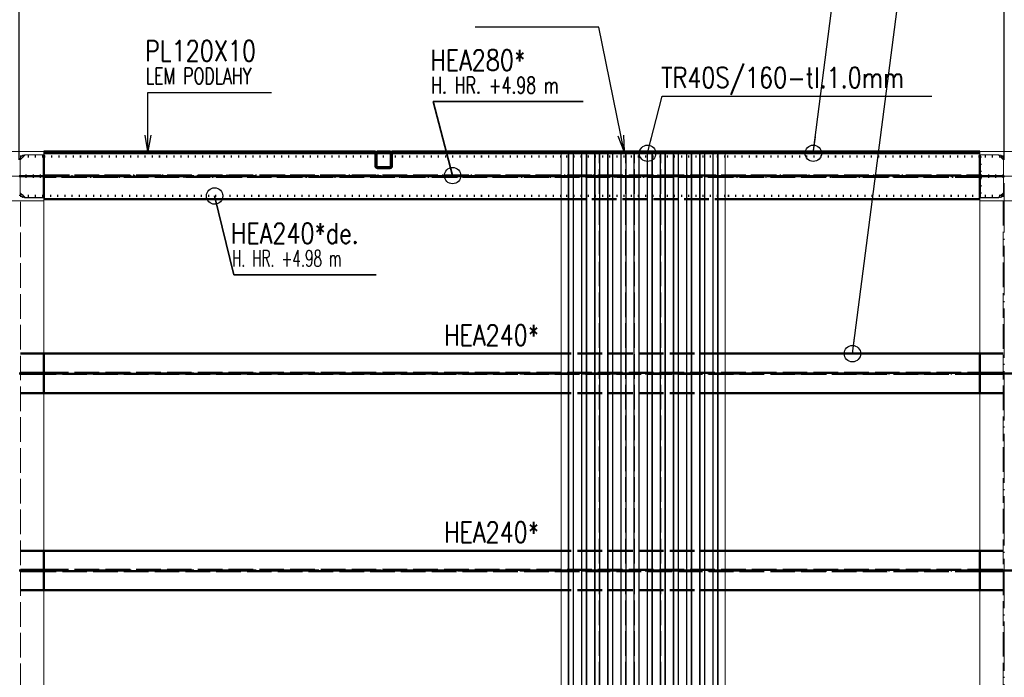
# Paper-space layout 'Layout1' of a CAD drawing. Extents: x -2 to 1677, y -36 to 422.
# Tile 46 of 100: x 598 to 718, y 253 to 333. Entities that reach past the tile are written whole.
import ezdxf

# ---------------------------------------------------------------- set-up
doc = ezdxf.new("R2010")
doc.units = 0
for name, pattern in [('ACAD_ISO02W100', [15, 12, -3]), ('ACAD_ISO04W100', [30.5, 24, -3, 0.5, -3]), ('ACAD_ISO07W100', [3.5, 0.5, -3]), ('B_CARA_09', [0.5, 0, -0.5]), ('HP_01_CER_B', [8, 5, -1, 1, -1])]:
    doc.linetypes.add(name, pattern=pattern)
doc.layers.get('0').update_dxf_attribs({"linetype": 'CONTINUOUS'})
doc.layers.get('DEFPOINTS').update_dxf_attribs({"color": 132, "linetype": 'CONTINUOUS'})
for name, color, linetype, lineweight in [('SS_1.ET-HALA_TaO-PRISTAVBA-PODLAH.NOSNIKY', 9, 'CONTINUOUS', 13), ('SS_1.ET-HALA_TaO-PRISTAVBA-SLOUP', 9, 'CONTINUOUS', 13), ('SS_1.ET-HALA_TaO-RASTR', 7, 'HP_01_CER_B', 13), ('SS_2.ET-DEMONTAZE_OK', 20, 'B_CARA_09', 50), ('SS_2.ET-HALA_TaO-PRISTAVBA-PODLAH.NOSNIKY', 172, 'CONTINUOUS', 50), ('SS_2.ET-HALA_TaO-PRISTAVBA-PODLAHA_LEM', 140, 'CONTINUOUS', 50), ('SS_2.ET-HALA_TaO-PRISTAVBA-TRAPEZ.PLECH', 153, 'CONTINUOUS', 18), ('SS_2.ET-HALA_TaO-PRISTAVBA-VNITRNI_KCE', 190, 'CONTINUOUS', 50), ('SS_KOTY', 3, 'CONTINUOUS', 25), ('SS_POPIS_PROFILU', 13, 'CONTINUOUS', 25), ('SS_POPIS_PROFILU_de.', 214, 'CONTINUOUS', 35), ('SS_POPIS_PROFILU_S355', 2, 'CONTINUOUS', 35), ('SS_SRAFY', 8, 'CONTINUOUS', 18)]:
    doc.layers.add(name, color=color, linetype=linetype, lineweight=lineweight)
doc.styles.add('ROMANS', font='romans.shx', dxfattribs={"width": 0.8})
doc.styles.add('romans.shx', font='romans.shx', dxfattribs={"height": 5})
doc.dimstyles.new('A-1_(2.5)_50AS', dxfattribs={"dimtxt": 2.5, "dimasz": 2, "dimexe": 1, "dimexo": 2, "dimgap": 0, "dimtad": 0, "dimdec": 1, "dimlfac": 50, "dimrnd": 1, "dimtxsty": 'ROMANS', "dimblk1": 'OBLIQUE', "dimblk2": 'OBLIQUE', "dimsah": 1, "dimcen": 2, "dimclrd": 256, "dimclre": 256, "dimclrt": 256, "dimadec": 1, "dimazin": 2, "dimtfac": 0.714286, "dimtdec": 1, "dimtmove": 0, "dimatfit": 3, "dimldrblk": 'OPEN', "dimfxl": 1, "dimtvp": 1.142857, "dimtfill": 1, "dimtolj": 1, "dimlwd": -1, "dimlwe": -1, "dimarcsym": 0})

# ---------------------------------------------------------------- blocks, each defined once
blk = doc.blocks.new('_Oblique')
at = {"color": 0, "linetype": 'ByBlock', "lineweight": -2}
blk.add_line((-0.5, -0.5), (0.5, 0.5), dxfattribs=at)
blk = doc.blocks.new('*D17')
at = {"layer": 'DEFPOINTS', "color": 0, "transparency": 16777216}
for p in [(598.27, 358.4), (478.27, 313.63, -5000.4), (598.27, 313.63, -5000.4)]:
    blk.add_point(p, dxfattribs=at)
at = {"layer": 'SS_KOTY', "transparency": 16777216}
for p, q in [((478.27, 315.63), (478.27, 359.4)), ((598.27, 315.63), (598.27, 359.4)), ((478.27, 358.4), (598.27, 358.4))]:
    blk.add_line(p, q, dxfattribs=at)
at = {"layer": 'SS_KOTY', "transparency": 16777216, "xscale": 2, "yscale": 2, "zscale": 2, "rotation": 180}
blk.add_blockref('_Oblique', (478.27, 358.4), dxfattribs=at)
at = {"layer": 'SS_KOTY', "transparency": 16777216, "xscale": 2, "yscale": 2, "zscale": 2}
blk.add_blockref('_Oblique', (598.27, 358.4), dxfattribs=at)
at = {"layer": 'SS_KOTY', "transparency": 16777216, "insert": (538.27, 361.26), "char_height": 2.5, "attachment_point": 5, "style": 'ROMANS', "bg_fill": 3, "box_fill_scale": 1.1, "bg_fill_color": 256, "bg_fill_true_color": 13158600, "bg_fill_transparency": 0}
blk.add_mtext('\\A1;6000', dxfattribs=at)
blk = doc.blocks.new('_OPEN')
at = {"color": 0, "linetype": 'ByBlock'}
for p, q in [((-1, 0.167), (0, 0)), ((0, 0), (-1, -0.167)), ((0, 0), (-1, 0))]:
    blk.add_line(p, q, dxfattribs=at)
blk = doc.blocks.new('*D18')
at = {"layer": 'DEFPOINTS', "color": 0, "transparency": 16777216}
for p in [(718.27, 358.4), (598.27, 313.63, -5000.4), (718.27, 313.63, -5000.4)]:
    blk.add_point(p, dxfattribs=at)
at = {"layer": 'SS_KOTY', "transparency": 16777216}
for p, q in [((598.27, 315.63), (598.27, 359.4)), ((718.27, 315.63), (718.27, 359.4)), ((598.27, 358.4), (718.27, 358.4))]:
    blk.add_line(p, q, dxfattribs=at)
at = {"layer": 'SS_KOTY', "transparency": 16777216, "xscale": 2, "yscale": 2, "zscale": 2, "rotation": 180}
blk.add_blockref('_Oblique', (598.27, 358.4), dxfattribs=at)
at = {"layer": 'SS_KOTY', "transparency": 16777216, "xscale": 2, "yscale": 2, "zscale": 2}
blk.add_blockref('_Oblique', (718.27, 358.4), dxfattribs=at)
at = {"layer": 'SS_KOTY', "transparency": 16777216, "insert": (658.27, 361.26), "char_height": 2.5, "attachment_point": 5, "style": 'ROMANS', "bg_fill": 3, "box_fill_scale": 1.1, "bg_fill_color": 256, "bg_fill_true_color": 13158600, "bg_fill_transparency": 0}
blk.add_mtext('\\A1;6000', dxfattribs=at)
blk = doc.blocks.new('*D19')
at = {"layer": 'DEFPOINTS', "color": 0, "transparency": 16777216}
for p in [(838.27, 358.4), (718.27, 313.63, -5000.4), (838.27, 313.63, -5000.4)]:
    blk.add_point(p, dxfattribs=at)
at = {"layer": 'SS_KOTY', "transparency": 16777216}
for p, q in [((718.27, 315.63), (718.27, 359.4)), ((838.27, 315.63), (838.27, 359.4)), ((718.27, 358.4), (838.27, 358.4))]:
    blk.add_line(p, q, dxfattribs=at)
at = {"layer": 'SS_KOTY', "transparency": 16777216, "xscale": 2, "yscale": 2, "zscale": 2, "rotation": 180}
blk.add_blockref('_Oblique', (718.27, 358.4), dxfattribs=at)
at = {"layer": 'SS_KOTY', "transparency": 16777216, "xscale": 2, "yscale": 2, "zscale": 2}
blk.add_blockref('_Oblique', (838.27, 358.4), dxfattribs=at)
at = {"layer": 'SS_KOTY', "transparency": 16777216, "insert": (778.27, 361.26), "char_height": 2.5, "attachment_point": 5, "style": 'ROMANS', "bg_fill": 3, "box_fill_scale": 1.1, "bg_fill_color": 256, "bg_fill_true_color": 13158600, "bg_fill_transparency": 0}
blk.add_mtext('\\A1;6000', dxfattribs=at)
blk = doc.blocks.new('*D79')
at = {"layer": 'DEFPOINTS', "color": 0, "transparency": 16777216}
for p in [(598.27, 364.4), (358.27, 313.63, -5000.4), (598.27, 313.63, -5000.4)]:
    blk.add_point(p, dxfattribs=at)
at = {"layer": 'SS_KOTY', "transparency": 16777216}
for p, q in [((358.27, 315.63), (358.27, 365.4)), ((598.27, 315.63), (598.27, 365.4)), ((358.27, 364.4), (598.27, 364.4))]:
    blk.add_line(p, q, dxfattribs=at)
at = {"layer": 'SS_KOTY', "transparency": 16777216, "xscale": 2, "yscale": 2, "zscale": 2, "rotation": 180}
blk.add_blockref('_Oblique', (358.27, 364.4), dxfattribs=at)
at = {"layer": 'SS_KOTY', "transparency": 16777216, "xscale": 2, "yscale": 2, "zscale": 2}
blk.add_blockref('_Oblique', (598.27, 364.4), dxfattribs=at)
at = {"layer": 'SS_KOTY', "transparency": 16777216, "insert": (478.27, 367.26), "char_height": 2.5, "attachment_point": 5, "style": 'ROMANS', "bg_fill": 3, "box_fill_scale": 1.1, "bg_fill_color": 256, "bg_fill_true_color": 13158600, "bg_fill_transparency": 0}
blk.add_mtext('\\A1;12000', dxfattribs=at)
blk = doc.blocks.new('*D80')
at = {"layer": 'DEFPOINTS', "color": 0, "transparency": 16777216}
for p in [(838.27, 364.4), (598.27, 313.63, -5000.4), (838.27, 313.63, -5000.4)]:
    blk.add_point(p, dxfattribs=at)
at = {"layer": 'SS_KOTY', "transparency": 16777216}
for p, q in [((598.27, 315.63), (598.27, 365.4)), ((838.27, 315.63), (838.27, 365.4)), ((598.27, 364.4), (838.27, 364.4))]:
    blk.add_line(p, q, dxfattribs=at)
at = {"layer": 'SS_KOTY', "transparency": 16777216, "xscale": 2, "yscale": 2, "zscale": 2, "rotation": 180}
blk.add_blockref('_Oblique', (598.27, 364.4), dxfattribs=at)
at = {"layer": 'SS_KOTY', "transparency": 16777216, "xscale": 2, "yscale": 2, "zscale": 2}
blk.add_blockref('_Oblique', (838.27, 364.4), dxfattribs=at)
at = {"layer": 'SS_KOTY', "transparency": 16777216, "insert": (718.27, 367.26), "char_height": 2.5, "attachment_point": 5, "style": 'ROMANS', "bg_fill": 3, "box_fill_scale": 1.1, "bg_fill_color": 256, "bg_fill_true_color": 13158600, "bg_fill_transparency": 0}
blk.add_mtext('\\A1;12000', dxfattribs=at)

psp = doc.layouts.get("Layout1")

# ---------------------------------------------------------------- hatches: boundary and pattern name
at = {"layer": 'SS_SRAFY'}
h = psp.add_hatch(dxfattribs=at)
h.set_pattern_fill('ANSI31', color=5, scale=0.02, style=0)
h.set_pattern_definition([(45, (118.27083, 161.526386), (-0.0449012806, 0.0449012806), [])])
h.paths.add_polyline_path([(641.9108, 316.6264, 0.41421356), (641.6708, 316.3864), (641.6708, 314.8664, 0.41421356), (641.9108, 314.6264), (643.4308, 314.6264, 0.41421356), (643.6708, 314.8664), (643.6708, 316.3864, 0.41421356), (643.4308, 316.6264)], flags=0)
h.paths.add_polyline_path([(641.9108, 316.5064), (643.4308, 316.5064, -0.41421356), (643.5508, 316.3864), (643.5508, 314.8664, -0.41421356), (643.4308, 314.7464), (641.9108, 314.7464, -0.41421356), (641.7908, 314.8664), (641.7908, 316.3864, -0.41421356)], flags=0)

# ---------------------------------------------------------------- linework, layer by layer
at = {"layer": 'SS_1.ET-HALA_TaO-PRISTAVBA-PODLAH.NOSNIKY', "color": 9, "linetype": 'ACAD_ISO02W100', "ltscale": 0.25}
for p, q in [((598.4058, 172.5264), (598.4058, 310.6264)), ((718.1358, 310.6264), (718.1358, 172.5264))]:
    psp.add_line(p, q, dxfattribs=at)
at = {"layer": 'SS_1.ET-HALA_TaO-PRISTAVBA-PODLAH.NOSNIKY', "color": 5, "linetype": 'Continuous', "ltscale": 0.25}
for p, q in [((601.2708, 310.6264), (601.2708, 292.0264)), ((715.2708, 310.6264), (715.2708, 292.0264)), ((601.2708, 287.2264), (601.2708, 268.0264)), ((715.2708, 287.2264), (715.2708, 268.0264)), ((601.2708, 263.2264), (601.2708, 244.0264)), ((715.2708, 263.2264), (715.2708, 244.0264))]:
    psp.add_line(p, q, dxfattribs=at)
at = {"layer": 'SS_1.ET-HALA_TaO-PRISTAVBA-SLOUP', "color": 5, "linetype": 'Continuous', "ltscale": 0.25}
for p, q in [((598.3808, 311.6264), (598.9808, 311.0264)), ((601.2708, 311.0064), (598.9208, 311.0064)), ((598.9808, 311.0264), (601.1808, 311.0264)), ((601.2708, 311.0064), (601.2708, 310.6264)), ((717.6208, 311.0064), (715.2708, 311.0064)), ((715.2708, 311.0064), (715.2708, 310.6264)), ((715.3608, 311.2264), (715.3608, 311.0264)), ((715.3608, 311.0264), (717.5608, 311.0264)), ((717.5608, 311.0264), (718.1608, 311.6264)), ((595.2708, 310.6264), (601.2708, 310.6264)), ((715.2708, 310.6264), (721.2708, 310.6264))]:
    psp.add_line(p, q, dxfattribs=at)
at = {"layer": 'SS_1.ET-HALA_TaO-PRISTAVBA-SLOUP', "color": 9, "linetype": 'ACAD_ISO02W100', "ltscale": 0.25}
for p, q in [((598.3808, 311.6264), (598.7808, 311.2264)), ((598.7808, 311.2264), (598.9808, 311.0264)), ((717.5608, 311.0264), (717.7608, 311.2264)), ((717.7608, 311.2264), (718.1608, 311.6264))]:
    psp.add_line(p, q, dxfattribs=at)
at = {"layer": 'SS_1.ET-HALA_TaO-PRISTAVBA-SLOUP', "color": 5, "linetype": 'Continuous', "ltscale": 0.25, "extrusion": (0, 0, -1)}
psp.add_arc((-598.9208, 311.5464), 0.54, 270, 0, dxfattribs=at)
at = {"layer": 'SS_1.ET-HALA_TaO-PRISTAVBA-SLOUP', "color": 5, "linetype": 'Continuous', "ltscale": 0.25, "extrusion": (2.79056e-14, -6.737e-14, -1)}
psp.add_arc((-717.6208, 311.5464), 0.54, 180, 270, dxfattribs=at)
at = {"layer": 'SS_2.ET-DEMONTAZE_OK', "color": 1, "linetype": 'ACAD_ISO07W100', "ltscale": 0.25}
for p, q in [((598.3808, 311.2264), (598.3808, 311.5463)), ((598.5134, 311.2264), (598.3808, 311.2264)), ((598.7808, 311.2264), (598.5134, 311.2264)), ((601.1808, 311.2264), (598.7808, 311.2264)), ((601.2709, 311.2264), (601.1808, 311.2264)), ((664.2708, 311.2264), (601.2709, 311.2264)), ((684.2708, 311.2264), (664.2708, 311.2264)), ((715.3608, 311.2264), (684.2708, 311.2264)), ((717.7608, 311.2264), (715.3608, 311.2264)), ((718.0283, 311.2264), (717.7608, 311.2264)), ((718.1608, 311.2264), (718.0283, 311.2264)), ((718.1608, 311.5463), (718.1608, 311.2264))]:
    psp.add_line(p, q, dxfattribs=at)
at = {"layer": 'SS_2.ET-HALA_TaO-PRISTAVBA-PODLAH.NOSNIKY', "color": 1, "linetype": 'Continuous', "ltscale": 0.25}
for p, q in [((601.2709, 310.8264), (664.2708, 310.8264)), ((684.2708, 310.8264), (715.2708, 310.8264)), ((664.2708, 292.0264), (601.2708, 292.0264)), ((601.2708, 292.0264), (601.2708, 287.2264)), ((715.2708, 292.0264), (684.2708, 292.0264)), ((715.2708, 292.0264), (715.2708, 287.2264)), ((664.2708, 287.2264), (601.2708, 287.2264)), ((715.2708, 287.2264), (684.2708, 287.2264)), ((664.2708, 268.0264), (601.2708, 268.0264)), ((601.2708, 268.0264), (601.2708, 263.2264)), ((715.2708, 268.0264), (684.2708, 268.0264)), ((715.2708, 268.0264), (715.2708, 263.2264)), ((664.2708, 263.2264), (601.2708, 263.2264)), ((715.2708, 263.2264), (684.2708, 263.2264))]:
    psp.add_line(p, q, dxfattribs=at)
at = {"layer": 'SS_2.ET-HALA_TaO-PRISTAVBA-PODLAH.NOSNIKY', "color": 3, "linetype": 'ACAD_ISO02W100', "ltscale": 0.25}
for p, q in [((664.2708, 310.8264), (684.2708, 310.8264)), ((601.2708, 292.0264), (598.4059, 292.0264)), ((684.2708, 292.0264), (664.2708, 292.0264)), ((718.1358, 292.0264), (715.2708, 292.0264)), ((598.4059, 289.7014), (601.0708, 289.7014)), ((601.0708, 289.5514), (598.4059, 289.5514)), ((601.0708, 289.7014), (601.2123, 289.7014)), ((601.0708, 289.7014), (601.0708, 289.5514)), ((601.2123, 289.5514), (601.0708, 289.5514)), ((601.2123, 289.7014), (601.2708, 289.7014)), ((601.2708, 289.5514), (601.2123, 289.5514)), ((601.2708, 289.7014), (715.2708, 289.7014)), ((715.2708, 289.5514), (601.2708, 289.5514)), ((715.2708, 289.7014), (715.3294, 289.7014)), ((715.3294, 289.5514), (715.2708, 289.5514)), ((715.3294, 289.7014), (715.4708, 289.7014)), ((715.4708, 289.5514), (715.3294, 289.5514)), ((715.4708, 289.7014), (718.1358, 289.7014)), ((715.4708, 289.5514), (715.4708, 289.7014)), ((718.1358, 289.5514), (715.4708, 289.5514)), ((601.2708, 287.2264), (598.4059, 287.2264)), ((684.2708, 287.2264), (664.2708, 287.2264)), ((718.1358, 287.2264), (715.2708, 287.2264)), ((601.2708, 268.0264), (598.4059, 268.0264)), ((684.2708, 268.0264), (664.2708, 268.0264)), ((718.1358, 268.0264), (715.2708, 268.0264)), ((598.4059, 265.7014), (601.0708, 265.7014)), ((601.0708, 265.5514), (598.4059, 265.5514)), ((601.0708, 265.7014), (601.2123, 265.7014)), ((601.0708, 265.7014), (601.0708, 265.5514)), ((601.2123, 265.5514), (601.0708, 265.5514)), ((601.2123, 265.7014), (601.2708, 265.7014)), ((601.2708, 265.5514), (601.2123, 265.5514)), ((601.2708, 265.7014), (715.2708, 265.7014)), ((715.2708, 265.5514), (601.2708, 265.5514)), ((715.2708, 265.7014), (715.3294, 265.7014)), ((715.3294, 265.5514), (715.2708, 265.5514)), ((715.3294, 265.7014), (715.4708, 265.7014)), ((715.4708, 265.5514), (715.3294, 265.5514)), ((715.4708, 265.7014), (718.1358, 265.7014)), ((715.4708, 265.5514), (715.4708, 265.7014)), ((718.1358, 265.5514), (715.4708, 265.5514)), ((601.2708, 263.2264), (598.4059, 263.2264)), ((684.2708, 263.2264), (664.2708, 263.2264)), ((718.1358, 263.2264), (715.2708, 263.2264))]:
    psp.add_line(p, q, dxfattribs=at)
at = {"layer": 'SS_2.ET-HALA_TaO-PRISTAVBA-PODLAH.NOSNIKY', "color": 7, "linetype": 'ACAD_ISO04W100', "ltscale": 0.25}
for p, q in [((598.2708, 289.6264), (718.2708, 289.6264)), ((718.2708, 289.6264), (838.2708, 289.6264)), ((598.2708, 265.6264), (718.2708, 265.6264)), ((718.2708, 265.6264), (838.2708, 265.6264))]:
    psp.add_line(p, q, dxfattribs=at)
at = {"layer": 'SS_POPIS_PROFILU', "color": 0, "linetype": 'ByBlock', "lineweight": -2}
psp.add_line((699.7708, 292.0264), (700.0273, 294.0099), dxfattribs=at)
psp.add_circle((699.7708, 292.0264), 1, dxfattribs=at)
at = {"layer": 'SS_POPIS_PROFILU_de.', "color": 0, "linetype": 'ByBlock', "lineweight": -2}
psp.add_line((622.069, 311.2264), (622.5446, 309.2837), dxfattribs=at)
at = {"layer": 'SS_POPIS_PROFILU_de.', "color": 214}
psp.add_lwpolyline([(622.069, 311.2264), (624.4181, 301.6301), (641.7514, 301.6301)], dxfattribs=at)
at = {"layer": 'SS_POPIS_PROFILU_de.', "color": 0, "linetype": 'ByBlock', "lineweight": -2}
psp.add_circle((622.069, 311.2264), 1, dxfattribs=at)

# ---------------------------------------------------------------- texts
at = {"layer": 'SS_POPIS_PROFILU_de.', "color": 214, "style": 'romans.shx'}
for s, height, width, p in [('HEA240*de.', 2.5, 0.8, (624.041, 305.4301)), ('H. HR. +4.98 m', 2, 0.6, (624.1918, 302.6301))]:
    psp.add_text(s, height=height, dxfattribs=dict(at, width=width)).set_placement(p)
at = {"layer": 'SS_POPIS_PROFILU_S355', "color": 2, "style": 'romans.shx', "width": 0.8}
for p in [(650.0156, 293.0264), (650.0156, 269.0264)]:
    psp.add_text('HEA240*', height=2.5, dxfattribs=at).set_placement(p)

# ---------------------------------------------------------------- dimensions: what is measured, and where the dimension line sits
at = {"layer": 'SS_KOTY'}
dim = psp.add_linear_dim(base=(598.2708, 358.3997), p1=(478.2708, 313.6264, -5000.4), p2=(598.2708, 313.6264, -5000.4), dimstyle='A-1_(2.5)_50AS', override={"dimtmove": 1}, dxfattribs=at)
dim.commit()
dim.dimension.update_dxf_attribs({"geometry": '*D17', "text_midpoint": (538.2708, 361.2569)})

# ---------------------------------------------------------------- next in the draw order: dimensions: what is measured, and where the dimension line sits
dim = psp.add_linear_dim(base=(718.2708, 358.3997), p1=(598.2708, 313.6264, -5000.4), p2=(718.2708, 313.6264, -5000.4), dimstyle='A-1_(2.5)_50AS', override={"dimtmove": 1}, dxfattribs=at)
dim.commit()
dim.dimension.update_dxf_attribs({"geometry": '*D18', "text_midpoint": (658.2708, 361.2569)})

# ---------------------------------------------------------------- next in the draw order: dimensions: what is measured, and where the dimension line sits
for base, p1, p2, picture, middle in [((598.2708, 364.3997), (358.2708, 313.6264, -5000.4), (598.2708, 313.6264, -5000.4), '*D79', (478.2708, 367.2569)), ((838.2708, 358.3997), (718.2708, 313.6264, -5000.4), (838.2708, 313.6264, -5000.4), '*D19', (778.2708, 361.2569))]:
    dim = psp.add_linear_dim(base=base, p1=p1, p2=p2, dimstyle='A-1_(2.5)_50AS', override={"dimtmove": 1}, dxfattribs=at)
    dim.commit()
    dim.dimension.update_dxf_attribs({"geometry": picture, "text_midpoint": middle})

# ---------------------------------------------------------------- next in the draw order: dimensions: what is measured, and where the dimension line sits
dim = psp.add_linear_dim(base=(838.2708, 364.3997), p1=(598.2708, 313.6264, -5000.4), p2=(838.2708, 313.6264, -5000.4), dimstyle='A-1_(2.5)_50AS', override={"dimtmove": 1}, dxfattribs=at)
dim.commit()
dim.dimension.update_dxf_attribs({"geometry": '*D80', "text_midpoint": (718.2708, 367.2569)})

# ---------------------------------------------------------------- next in the draw order: linework, layer by layer
at = {"layer": 'SS_1.ET-HALA_TaO-PRISTAVBA-PODLAH.NOSNIKY', "color": 9, "linetype": 'ACAD_ISO04W100', "ltscale": 0.25}
for p, q in [((718.2708, 169.5264), (718.2708, 313.6264)), ((718.2708, 313.6264), (838.2708, 313.6264))]:
    psp.add_line(p, q, dxfattribs=at)
at = {"layer": 'SS_1.ET-HALA_TaO-PRISTAVBA-SLOUP', "color": 5, "linetype": 'Continuous', "ltscale": 0.25}
for p, q in [((601.2708, 316.6264), (595.2708, 316.6264)), ((598.9808, 316.2264), (598.3808, 315.6264)), ((598.3808, 311.5464), (598.3808, 315.7064)), ((598.9208, 316.2464), (601.2708, 316.2464)), ((601.1808, 316.2264), (598.9808, 316.2264)), ((601.1808, 311.0264), (601.1808, 316.2264)), ((601.2708, 316.6264), (601.2708, 316.2464)), ((721.2708, 316.6264), (715.2708, 316.6264)), ((715.2708, 316.6264), (715.2708, 316.2464)), ((715.2708, 316.2464), (717.6208, 316.2464)), ((717.5608, 316.2264), (715.3608, 316.2264)), ((715.3608, 316.2264), (715.3608, 316.0264)), ((718.1608, 315.6264), (717.5608, 316.2264)), ((718.1608, 315.7064), (718.1608, 311.5464))]:
    psp.add_line(p, q, dxfattribs=at)
at = {"layer": 'SS_1.ET-HALA_TaO-PRISTAVBA-SLOUP', "color": 9, "linetype": 'ACAD_ISO02W100', "ltscale": 0.25}
for p, q in [((598.7808, 316.0264), (598.3808, 315.6264)), ((598.9808, 316.2264), (598.7808, 316.0264)), ((717.7608, 316.0264), (717.5608, 316.2264)), ((718.1608, 315.6264), (717.7608, 316.0264))]:
    psp.add_line(p, q, dxfattribs=at)
at = {"layer": 'SS_1.ET-HALA_TaO-PRISTAVBA-SLOUP', "color": 5, "linetype": 'Continuous', "ltscale": 0.25, "extrusion": (-1.01055e-13, 4.18583e-14, -1)}
psp.add_arc((-598.9208, 315.7064), 0.54, 0, 90, dxfattribs=at)
at = {"layer": 'SS_1.ET-HALA_TaO-PRISTAVBA-SLOUP', "color": 5, "linetype": 'Continuous', "ltscale": 0.25, "extrusion": (-1.39528e-14, -3.3685e-14, -1)}
psp.add_arc((-717.6208, 315.7064), 0.54, 90, 180, dxfattribs=at)
at = {"layer": 'SS_1.ET-HALA_TaO-RASTR', "linetype": 'ACAD_ISO04W100', "ltscale": 0.25}
psp.add_line((93.2708, 313.6264), (1103.2708, 313.6264), dxfattribs=at)
at = {"layer": 'SS_2.ET-DEMONTAZE_OK', "color": 1, "linetype": 'ACAD_ISO07W100', "ltscale": 0.25}
for p, q in [((598.5134, 316.0264), (598.3808, 316.0264)), ((598.3808, 315.7064), (598.3808, 316.0264)), ((598.7808, 316.0264), (598.5134, 316.0264)), ((601.1808, 316.0264), (598.7808, 316.0264)), ((601.2709, 316.0264), (601.1808, 316.0264)), ((641.6708, 316.0264), (601.2709, 316.0264)), ((641.7908, 316.0264), (641.6708, 316.0264)), ((643.5508, 316.0264), (641.7908, 316.0264)), ((643.6708, 316.0264), (643.5508, 316.0264)), ((664.2708, 316.0264), (643.6708, 316.0264)), ((684.2708, 316.0264), (664.2708, 316.0264)), ((715.2708, 316.0264), (684.2708, 316.0264)), ((715.3608, 316.0264), (715.2708, 316.0264)), ((717.7608, 316.0264), (715.3608, 316.0264)), ((715.3608, 316.0264), (715.3608, 311.2264)), ((718.0283, 316.0264), (717.7608, 316.0264)), ((718.1608, 316.0264), (718.0283, 316.0264)), ((718.1608, 316.0264), (718.1608, 315.7064)), ((718.1608, 313.7014), (598.3808, 313.7014)), ((718.1608, 313.5514), (598.3808, 313.5514))]:
    psp.add_line(p, q, dxfattribs=at)
at = {"layer": 'SS_2.ET-DEMONTAZE_OK', "color": 9, "linetype": 'ACAD_ISO04W100', "ltscale": 0.25}
psp.add_line((598.2708, 313.6264), (718.2708, 313.6264), dxfattribs=at)
at = {"layer": 'SS_2.ET-HALA_TaO-PRISTAVBA-PODLAH.NOSNIKY', "color": 1, "linetype": 'Continuous', "ltscale": 0.25}
for p, q in [((601.2708, 316.2464), (601.2708, 311.0064)), ((641.6874, 316.4264), (641.6708, 316.4264)), ((643.5343, 316.4264), (641.8074, 316.4264)), ((643.6708, 316.4264), (643.6543, 316.4264)), ((715.2708, 316.2464), (715.2708, 311.0064))]:
    psp.add_line(p, q, dxfattribs=at)
at = {"layer": 'SS_2.ET-HALA_TaO-PRISTAVBA-PODLAH.NOSNIKY', "color": 3, "linetype": 'ACAD_ISO02W100', "ltscale": 0.25}
for p, q in [((641.8074, 316.4264), (641.6874, 316.4264)), ((643.6543, 316.4264), (643.5343, 316.4264)), ((601.2709, 313.7064), (715.2708, 313.7064)), ((715.2708, 313.5464), (601.2709, 313.5464))]:
    psp.add_line(p, q, dxfattribs=at)
at = {"layer": 'SS_2.ET-HALA_TaO-PRISTAVBA-PODLAH.NOSNIKY', "color": 7, "linetype": 'ACAD_ISO04W100', "ltscale": 0.25}
psp.add_line((718.2708, 313.6264), (598.2708, 313.6264), dxfattribs=at)
at = {"layer": 'SS_2.ET-HALA_TaO-PRISTAVBA-PODLAHA_LEM', "color": 1, "linetype": 'Continuous', "ltscale": 0.25}
for p, q in [((641.6708, 316.6264), (601.2708, 316.6264)), ((641.6708, 316.4264), (601.2708, 316.4264)), ((641.6708, 316.6264), (641.6708, 316.4264)), ((715.2708, 316.6264), (643.6708, 316.6264)), ((643.6708, 316.4264), (643.6708, 316.6264)), ((715.2708, 316.4264), (643.6708, 316.4264))]:
    psp.add_line(p, q, dxfattribs=at)
at = {"layer": 'SS_2.ET-HALA_TaO-PRISTAVBA-PODLAHA_LEM', "color": 7, "linetype": 'ACAD_ISO04W100', "ltscale": 0.25}
for p, q in [((641.6708, 316.6264), (601.2708, 316.6264)), ((715.2708, 316.6264), (643.6708, 316.6264))]:
    psp.add_line(p, q, dxfattribs=at)
at = {"layer": 'SS_2.ET-HALA_TaO-PRISTAVBA-TRAPEZ.PLECH', "color": 5, "linetype": 'Continuous', "ltscale": 0.25}
for p, q in [((664.2708, 316.4264), (664.2708, 172.7264)), ((665.147, 316.4264), (665.147, 172.7264)), ((665.212, 316.4264), (665.212, 172.7264)), ((665.7468, 316.4264), (665.7468, 172.7264)), ((665.7947, 316.4264), (665.7947, 172.7264)), ((666.747, 316.4264), (666.747, 172.7264)), ((666.7948, 316.4264), (666.7948, 172.7264)), ((667.3297, 316.4264), (667.3297, 172.7264)), ((667.3947, 316.4264), (667.3947, 172.7264)), ((668.347, 316.4264), (668.347, 172.7264)), ((668.412, 316.4264), (668.412, 172.7264)), ((668.9468, 316.4264), (668.9468, 172.7264)), ((668.9947, 316.4264), (668.9947, 172.7264)), ((669.947, 316.4264), (669.947, 172.7264)), ((669.9948, 316.4264), (669.9948, 172.7264)), ((670.5297, 316.4264), (670.5297, 172.7264)), ((670.5947, 316.4264), (670.5947, 172.7264)), ((671.547, 316.4264), (671.547, 172.7264)), ((671.612, 316.4264), (671.612, 172.7264)), ((672.1468, 316.4264), (672.1468, 172.7264)), ((672.1947, 316.4264), (672.1947, 172.7264)), ((673.147, 316.4264), (673.147, 172.7264)), ((673.1948, 316.4264), (673.1948, 172.7264)), ((673.7297, 316.4264), (673.7297, 172.7264)), ((673.7947, 316.4264), (673.7947, 172.7264)), ((674.747, 316.4264), (674.747, 172.7264)), ((674.812, 316.4264), (674.812, 172.7264)), ((675.3468, 316.4264), (675.3468, 172.7264)), ((675.3947, 316.4264), (675.3947, 172.7264)), ((676.347, 316.4264), (676.347, 172.7264)), ((676.3948, 316.4264), (676.3948, 172.7264)), ((676.9297, 316.4264), (676.9297, 172.7264)), ((676.9947, 316.4264), (676.9947, 172.7264)), ((677.947, 316.4264), (677.947, 172.7264)), ((678.012, 316.4264), (678.012, 172.7264)), ((678.5468, 316.4264), (678.5468, 172.7264)), ((678.5947, 316.4264), (678.5947, 172.7264)), ((679.547, 316.4264), (679.547, 172.7264)), ((679.5948, 316.4264), (679.5948, 172.7264)), ((680.1297, 316.4264), (680.1297, 172.7264)), ((680.1947, 316.4264), (680.1947, 172.7264)), ((681.147, 316.4264), (681.147, 172.7264)), ((681.212, 316.4264), (681.212, 172.7264)), ((681.7468, 316.4264), (681.7468, 172.7264)), ((681.7947, 316.4264), (681.7947, 172.7264)), ((682.747, 316.4264), (682.747, 172.7264)), ((682.7948, 316.4264), (682.7948, 172.7264)), ((683.3297, 316.4264), (683.3297, 172.7264)), ((683.3947, 172.7264), (683.3947, 316.4264)), ((684.2708, 172.7264), (684.2708, 316.4264))]:
    psp.add_line(p, q, dxfattribs=at)
at = {"layer": 'SS_2.ET-HALA_TaO-PRISTAVBA-TRAPEZ.PLECH', "color": 5, "linetype": 'ACAD_ISO02W100', "ltscale": 0.25}
for p, q in [((665.1948, 172.7264), (665.1948, 316.4264)), ((665.7297, 172.7264), (665.7297, 316.4264)), ((666.812, 172.7264), (666.812, 316.4264)), ((667.3468, 172.7264), (667.3468, 316.4264)), ((668.3948, 172.7264), (668.3948, 316.4264)), ((668.9297, 172.7264), (668.9297, 316.4264)), ((670.012, 172.7264), (670.012, 316.4264)), ((670.5468, 172.7264), (670.5468, 316.4264)), ((671.5948, 172.7264), (671.5948, 316.4264)), ((672.1297, 172.7264), (672.1297, 316.4264)), ((673.212, 172.7264), (673.212, 316.4264)), ((673.7468, 172.7264), (673.7468, 316.4264)), ((674.7948, 172.7264), (674.7948, 316.4264)), ((675.3297, 172.7264), (675.3297, 316.4264)), ((676.412, 172.7264), (676.412, 316.4264)), ((676.9468, 172.7264), (676.9468, 316.4264)), ((677.9948, 172.7264), (677.9948, 316.4264)), ((678.5297, 172.7264), (678.5297, 316.4264)), ((679.612, 172.7264), (679.612, 316.4264)), ((680.1468, 172.7264), (680.1468, 316.4264)), ((681.1948, 172.7264), (681.1948, 316.4264)), ((681.7297, 172.7264), (681.7297, 316.4264)), ((682.812, 172.7264), (682.812, 316.4264)), ((683.3468, 172.7264), (683.3468, 316.4264))]:
    psp.add_line(p, q, dxfattribs=at)
at = {"layer": 'SS_2.ET-HALA_TaO-PRISTAVBA-VNITRNI_KCE', "color": 1, "linetype": 'Continuous', "ltscale": 0.25}
for p, q in [((641.6708, 316.3864), (641.6708, 314.8664)), ((641.7908, 314.8664), (641.7908, 316.3864)), ((643.4308, 316.6264), (641.9108, 316.6264)), ((641.9108, 316.5064), (643.4308, 316.5064)), ((643.5508, 316.3864), (643.5508, 314.8664)), ((643.6708, 314.8664), (643.6708, 316.3864)), ((643.4308, 314.7464), (641.9108, 314.7464)), ((641.9108, 314.6264), (643.4308, 314.6264))]:
    psp.add_line(p, q, dxfattribs=at)
for centre, start, end in [((641.9108, 316.3864), 90, 180), ((643.4308, 316.3864), 0, 90), ((641.9108, 314.8664), 180, 270), ((643.4308, 314.8664), 270, 0)]:
    psp.add_arc(centre, 0.24, start, end, dxfattribs=at)
at = {"layer": 'SS_2.ET-HALA_TaO-PRISTAVBA-VNITRNI_KCE', "color": 1, "linetype": 'Continuous', "ltscale": 0.25, "extrusion": (-1.51582e-13, 6.27875e-14, -1)}
psp.add_arc((-641.9108, 316.3864), 0.12, 0, 90, dxfattribs=at)
at = {"layer": 'SS_2.ET-HALA_TaO-PRISTAVBA-VNITRNI_KCE', "color": 1, "linetype": 'Continuous', "ltscale": 0.25, "extrusion": (6.27875e-14, 1.51582e-13, -1)}
psp.add_arc((-643.4308, 316.3864), 0.12, 90, 180, dxfattribs=at)
at = {"layer": 'SS_2.ET-HALA_TaO-PRISTAVBA-VNITRNI_KCE', "color": 1, "linetype": 'Continuous', "ltscale": 0.25, "extrusion": (0, 0, -1)}
for centre, start, end in [((-641.9108, 314.8664), 270, 0), ((-643.4308, 314.8664), 180, 270)]:
    psp.add_arc(centre, 0.12, start, end, dxfattribs=at)
at = {"layer": 'SS_POPIS_PROFILU', "color": 0, "linetype": 'ByBlock'}
for p, q in [((613.9493, 316.6264), (613.6168, 318.6265)), ((613.9493, 316.6264), (613.9501, 318.6264)), ((614.2834, 318.6263), (613.9493, 316.6264)), ((671.9493, 316.6264), (671.2254, 318.5203)), ((671.9493, 316.6264), (671.5521, 318.5865)), ((671.8788, 318.6527), (671.9493, 316.6264))]:
    psp.add_line(p, q, dxfattribs=at)
at = {"layer": 'SS_POPIS_PROFILU', "color": 0, "linetype": 'ByBlock', "lineweight": -2}
for p, q in [((674.812, 316.4264), (675.3077, 318.364)), ((695.003, 316.4264), (695.2548, 318.4105))]:
    psp.add_line(p, q, dxfattribs=at)
at = {"layer": 'SS_POPIS_PROFILU', "color": 13}
for points in [[(699.7708, 292.0264), (706.4617, 343.7679), (688.8617, 343.7679)], [(695.003, 316.4264), (697.3765, 335.1281), (673.8432, 335.1281)], [(671.9493, 316.6264), (668.8733, 331.8043), (653.8257, 331.8043)], [(613.9493, 316.6264), (613.952, 323.8458), (628.9996, 323.8458)], [(674.812, 316.4264), (676.5945, 323.3935), (709.4516, 323.3935)]]:
    psp.add_lwpolyline(points, dxfattribs=at)
at = {"layer": 'SS_POPIS_PROFILU', "color": 0, "linetype": 'ByBlock', "lineweight": -2}
for centre in [(674.812, 316.4264), (695.003, 316.4264)]:
    psp.add_circle(centre, 1, dxfattribs=at)
at = {"layer": 'SS_POPIS_PROFILU_S355', "color": 0, "linetype": 'ByBlock', "lineweight": -2}
psp.add_line((651.0592, 313.7064), (650.5553, 315.6419), dxfattribs=at)
at = {"layer": 'SS_POPIS_PROFILU_S355', "color": 2}
psp.add_lwpolyline([(651.0592, 313.7064), (648.7136, 322.7165), (666.9803, 322.7165)], dxfattribs=at)
at = {"layer": 'SS_POPIS_PROFILU_S355', "color": 0, "linetype": 'ByBlock', "lineweight": -2}
psp.add_circle((651.0592, 313.7064), 1, dxfattribs=at)

# ---------------------------------------------------------------- next in the draw order: texts
at = {"layer": 'SS_POPIS_PROFILU', "color": 13, "style": 'romans.shx'}
for s, height, width, p in [('PL120X10', 2.5, 0.8, (613.5749, 327.6458)), ('LEM PODLAHY', 2, 0.7, (613.688, 324.8458)), ('TR40S/160-tl.1.0mm', 2.5, 0.8, (676.4788, 324.3935))]:
    psp.add_text(s, height=height, dxfattribs=dict(at, width=width)).set_placement(p)
at = {"layer": 'SS_POPIS_PROFILU_S355', "color": 2, "style": 'romans.shx', "width": 0.8}
psp.add_text('HEA280*', height=2.5, dxfattribs=at).set_placement((648.3365, 326.5165))
at = {"layer": 'SS_POPIS_PROFILU_S355', "color": 7, "style": 'romans.shx', "width": 0.7}
psp.add_text('H. HR. +4.98 m', height=2, dxfattribs=at).set_placement((648.4496, 323.7165))

doc.saveas('drawing.dxf')
